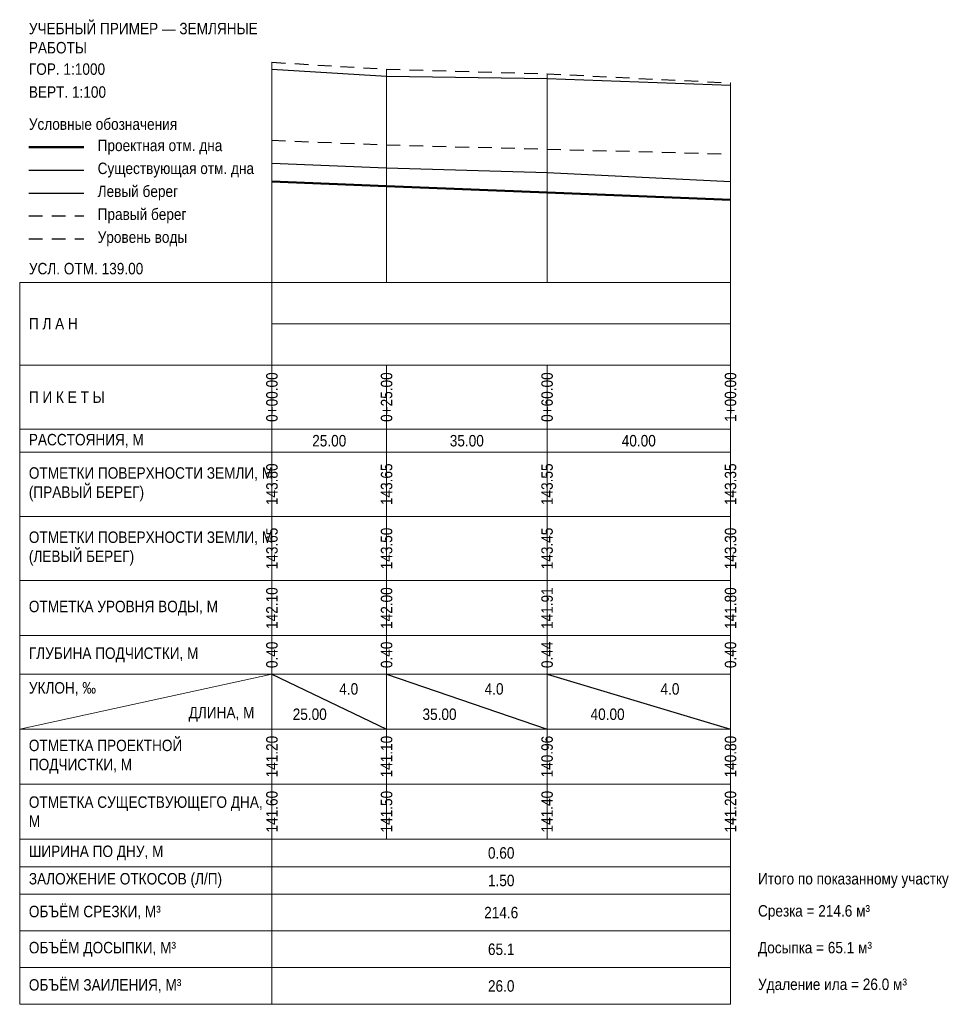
# Model space of a CAD drawing. Header units: metres. Extents: x -55 to 150, y -157 to 57.
import ezdxf
from ezdxf.enums import TextEntityAlignment as Align

# ---------------------------------------------------------------- set-up
doc = ezdxf.new("R2010")
doc.units = ezdxf.units.M
doc.linetypes.add('PROF_DASH', pattern=[2, 1.2, -0.8])
for name, color, linetype in [('PROF_EXISTING', 7, 'Continuous'), ('PROF_GRID', 7, 'Continuous'), ('PROF_LEFT_BANK', 7, 'Continuous'), ('PROF_LEGEND', 7, 'Continuous'), ('PROF_ORD', 7, 'Continuous'), ('PROF_PROJECT', 7, 'Continuous'), ('PROF_RIGHT_BANK', 7, 'Continuous'), ('PROF_SLOPE', 7, 'Continuous'), ('PROF_TEXT', 7, 'Continuous'), ('PROF_WATER', 7, 'Continuous')]:
    doc.layers.add(name, color=color, linetype=linetype)
doc.styles.get("Standard").update_dxf_attribs({"font": 'Arial.ttf'})

msp = doc.modelspace()

# ---------------------------------------------------------------- linework, layer by layer
at = {"layer": 'PROF_EXISTING', "color": 7, "lineweight": 30}
msp.add_lwpolyline([(0, 26), (25, 25), (60, 24), (100, 22)], dxfattribs=at)
at = {"layer": 'PROF_GRID', "color": 8, "lineweight": 18}
for points in [[(-55, 0), (100, 0)], [(-55, 0), (-55, -157.375)], [(0, 0), (0, -157.375)], [(100, 0), (100, -157.375)], [(0, -9), (100, -9)], [(-55, -18), (100, -18)], [(0, -18), (0, -32)], [(25, -18), (25, -32)], [(60, -18), (60, -32)], [(100, -18), (100, -32)], [(-55, -32), (100, -32)], [(0, -32), (0, -37)], [(25, -32), (25, -37)], [(60, -32), (60, -37)], [(100, -32), (100, -37)], [(-55, -37), (100, -37)], [(0, -37), (0, -51)], [(25, -37), (25, -51)], [(60, -37), (60, -51)], [(100, -37), (100, -51)], [(-55, -51), (100, -51)], [(0, -51), (0, -65)], [(25, -51), (25, -65)], [(60, -51), (60, -65)], [(100, -51), (100, -65)], [(-55, -65), (100, -65)], [(0, -65), (0, -77)], [(25, -65), (25, -77)], [(60, -65), (60, -77)], [(100, -65), (100, -77)], [(-55, -77), (100, -77)], [(0, -77), (0, -85.375)], [(25, -77), (25, -85.375)], [(60, -77), (60, -85.375)], [(100, -77), (100, -85.375)], [(-55, -85.375), (100, -85.375)], [(-55, -97.375), (0, -85.375)], [(0, -85.375), (0, -97.375)], [(25, -85.375), (25, -97.375)], [(60, -85.375), (60, -97.375)], [(100, -85.375), (100, -97.375)], [(-55, -97.375), (100, -97.375)], [(0, -97.375), (0, -109.375)], [(25, -97.375), (25, -109.375)], [(60, -97.375), (60, -109.375)], [(100, -97.375), (100, -109.375)], [(-55, -109.375), (100, -109.375)], [(0, -109.375), (0, -121.375)], [(25, -109.375), (25, -121.375)], [(60, -109.375), (60, -121.375)], [(100, -109.375), (100, -121.375)], [(-55, -121.375), (100, -121.375)], [(-55, -127.375), (100, -127.375)], [(-55, -133.375), (100, -133.375)], [(0, -133.375), (0, -141.375)], [(100, -133.375), (100, -141.375)], [(-55, -141.375), (100, -141.375)], [(0, -141.375), (0, -149.375)], [(100, -141.375), (100, -149.375)], [(-55, -149.375), (100, -149.375)], [(0, -149.375), (0, -157.375)], [(100, -149.375), (100, -157.375)], [(-55, -157.375), (100, -157.375)]]:
    msp.add_lwpolyline(points, dxfattribs=at)
at = {"layer": 'PROF_LEFT_BANK', "color": 7, "lineweight": 30}
msp.add_lwpolyline([(0, 46.5), (25, 45), (60, 44.5), (100, 43)], dxfattribs=at)
at = {"layer": 'PROF_LEGEND', "color": 1, "lineweight": 50}
msp.add_lwpolyline([(-53, 29.5), (-41, 29.5)], dxfattribs=at)
at = {"layer": 'PROF_LEGEND', "color": 7, "lineweight": 30}
for points in [[(-53, 24.5), (-41, 24.5)], [(-53, 19.5), (-41, 19.5)]]:
    msp.add_lwpolyline(points, dxfattribs=at)
at = {"layer": 'PROF_LEGEND', "color": 6, "linetype": 'PROF_DASH', "lineweight": 30, "ltscale": 2.5}
msp.add_lwpolyline([(-53, 14.5), (-41, 14.5)], dxfattribs=at)
at = {"layer": 'PROF_LEGEND', "color": 5, "linetype": 'PROF_DASH', "lineweight": 30, "ltscale": 2.5}
msp.add_lwpolyline([(-53, 9.5), (-41, 9.5)], dxfattribs=at)
at = {"layer": 'PROF_ORD', "color": 8, "lineweight": 18}
for points in [[(0, 0), (0, 48)], [(25, 0), (25, 46.5)], [(60, 0), (60, 45.5)], [(100, 0), (100, 43.5)]]:
    msp.add_lwpolyline(points, dxfattribs=at)
at = {"layer": 'PROF_PROJECT', "color": 1, "lineweight": 50}
msp.add_lwpolyline([(0, 22), (25, 21), (60, 19.6), (100, 18)], dxfattribs=at)
at = {"layer": 'PROF_RIGHT_BANK', "color": 6, "linetype": 'PROF_DASH', "lineweight": 30, "ltscale": 2.5}
msp.add_lwpolyline([(0, 48), (25, 46.5), (60, 45.5), (100, 43.5)], dxfattribs=at)
at = {"layer": 'PROF_SLOPE', "color": 7, "lineweight": 30}
for points in [[(0, -85.375), (25, -97.375)], [(25, -85.375), (60, -97.375)], [(60, -85.375), (100, -97.375)]]:
    msp.add_lwpolyline(points, dxfattribs=at)
at = {"layer": 'PROF_WATER', "color": 5, "linetype": 'PROF_DASH', "lineweight": 30, "ltscale": 2.5}
msp.add_lwpolyline([(0, 31), (25, 30), (60, 29.067), (100, 28)], dxfattribs=at)

# ---------------------------------------------------------------- texts
at = {"layer": 'PROF_TEXT', "color": 7, "lineweight": 18, "width": 0.85}
for s, p in [('0+00.00', (0, -25)), ('0+25.00', (25, -25)), ('0+60.00', (60, -25)), ('1+00.00', (100, -25)), ('143.80', (0, -44)), ('143.65', (25, -44)), ('143.55', (60, -44)), ('143.35', (100, -44)), ('143.65', (0, -58)), ('143.50', (25, -58)), ('143.45', (60, -58)), ('143.30', (100, -58)), ('0.40', (0, -81.188)), ('0.40', (25, -81.188)), ('0.44', (60, -81.188)), ('0.40', (100, -81.188)), ('141.60', (0, -115.375)), ('141.50', (25, -115.375)), ('141.40', (60, -115.375)), ('141.20', (100, -115.375))]:
    msp.add_text(s, height=2.5, rotation=90, dxfattribs=at).set_placement(p, align=Align.MIDDLE_CENTER)
for s, p in [('25.00', (12.5, -34.5)), ('35.00', (42.5, -34.5)), ('40.00', (80, -34.5)), ('4.0', (16.75, -88.615)), ('4.0', (48.45, -88.615)), ('4.0', (86.8, -88.615)), ('25.00', (8.25, -94.135)), ('35.00', (36.55, -94.135)), ('40.00', (73.2, -94.135)), ('0.60', (50, -124.375)), ('1.50', (50, -130.375)), ('214.6', (50, -137.375)), ('65.1', (50, -145.375)), ('26.0', (50, -153.375))]:
    msp.add_text(s, height=2.5, dxfattribs=at).set_placement(p, align=Align.MIDDLE_CENTER)
at = {"layer": 'PROF_TEXT', "color": 5, "lineweight": 18, "width": 0.85}
for s, p in [('142.10', (0, -71)), ('142.00', (25, -71)), ('141.91', (60, -71)), ('141.80', (100, -71))]:
    msp.add_text(s, height=2.5, rotation=90, dxfattribs=at).set_placement(p, align=Align.MIDDLE_CENTER)
at = {"layer": 'PROF_TEXT', "color": 1, "lineweight": 18, "width": 0.85}
for s, p in [('141.20', (0, -103.375)), ('141.10', (25, -103.375)), ('140.96', (60, -103.375)), ('140.80', (100, -103.375))]:
    msp.add_text(s, height=2.5, rotation=90, dxfattribs=at).set_placement(p, align=Align.MIDDLE_CENTER)
at = {"layer": 'PROF_TEXT', "color": 7, "lineweight": 18, "char_height": 2.5, "attachment_point": 4}
for s, insert, width in [('{\\W0.85;\\pxql;УЧЕБНЫЙ ПРИМЕР — ЗЕМЛЯНЫЕ РАБОТЫ}', (-53, 53.25), 51), ('{\\W0.85;\\pxql;ГОР. 1:1000}', (-53, 46.5), 51), ('{\\W0.85;\\pxql;ВЕРТ. 1:100}', (-53, 41.5), 51), ('{\\W0.85;\\pxql;Условные обозначения}', (-53, 34.5), 51), ('{\\W0.85;\\pxql;Проектная отм. дна}', (-38, 29.5), 36), ('{\\W0.85;\\pxql;Существующая отм. дна}', (-38, 24.5), 36), ('{\\W0.85;\\pxql;Левый берег}', (-38, 19.5), 36), ('{\\W0.85;\\pxql;Правый берег}', (-38, 14.5), 36), ('{\\W0.85;\\pxql;Уровень воды}', (-38, 9.5), 36), ('{\\W0.85;\\pxql;УСЛ. ОТМ. 139.00}', (-53, 3), 51), ('{\\W0.85;\\pxql;П Л А Н}', (-53, -9), 51), ('{\\W0.85;\\pxql;П И К Е Т Ы}', (-53, -25), 51), ('{\\W0.85;\\pxql;РАССТОЯНИЯ, М}', (-53, -34.5), 51), ('{\\W0.85;\\pxql;ОТМЕТКИ ПОВЕРХНОСТИ ЗЕМЛИ, М\\P(ПРАВЫЙ БЕРЕГ)}', (-53, -44), 51), ('{\\W0.85;\\pxql;ОТМЕТКИ ПОВЕРХНОСТИ ЗЕМЛИ, М\\P(ЛЕВЫЙ БЕРЕГ)}', (-53, -58), 51), ('{\\W0.85;\\pxql;ОТМЕТКА УРОВНЯ ВОДЫ, М}', (-53, -71), 51), ('{\\W0.85;\\pxql;ГЛУБИНА ПОДЧИСТКИ, М}', (-53, -81.188), 51), ('{\\W0.85;\\pxql;УКЛОН, ‰}', (-53, -88.615), 22), ('{\\W0.85;\\pxql;ДЛИНА, М}', (-18.15, -94.135), 16.5), ('{\\W0.85;\\pxql;ОТМЕТКА ПРОЕКТНОЙ ПОДЧИСТКИ, М}', (-53, -103.375), 51), ('{\\W0.85;\\pxql;ОТМЕТКА СУЩЕСТВУЮЩЕГО ДНА, М}', (-53, -115.375), 51), ('{\\W0.85;\\pxql;ШИРИНА ПО ДНУ, М}', (-53, -124.375), 51), ('{\\W0.85;\\pxql;ЗАЛОЖЕНИЕ ОТКОСОВ (Л/П)}', (-53, -130.375), 51), ('{\\W0.85;\\pxql;Итого по показанному участку}', (106, -130.375), 80), ('{\\W0.85;\\pxql;ОБЪЁМ СРЕЗКИ, М³}', (-53, -137.375), 51), ('{\\W0.85;\\pxql;Срезка = 214.6 м³}', (106, -137.375), 80), ('{\\W0.85;\\pxql;ОБЪЁМ ДОСЫПКИ, М³}', (-53, -145.375), 51), ('{\\W0.85;\\pxql;Досыпка = 65.1 м³}', (106, -145.375), 80), ('{\\W0.85;\\pxql;ОБЪЁМ ЗАИЛЕНИЯ, М³}', (-53, -153.375), 51), ('{\\W0.85;\\pxql;Удаление ила = 26.0 м³}', (106, -153.375), 80)]:
    msp.add_mtext(s, dxfattribs=dict(at, insert=insert, width=width))

doc.saveas('drawing.dxf')
